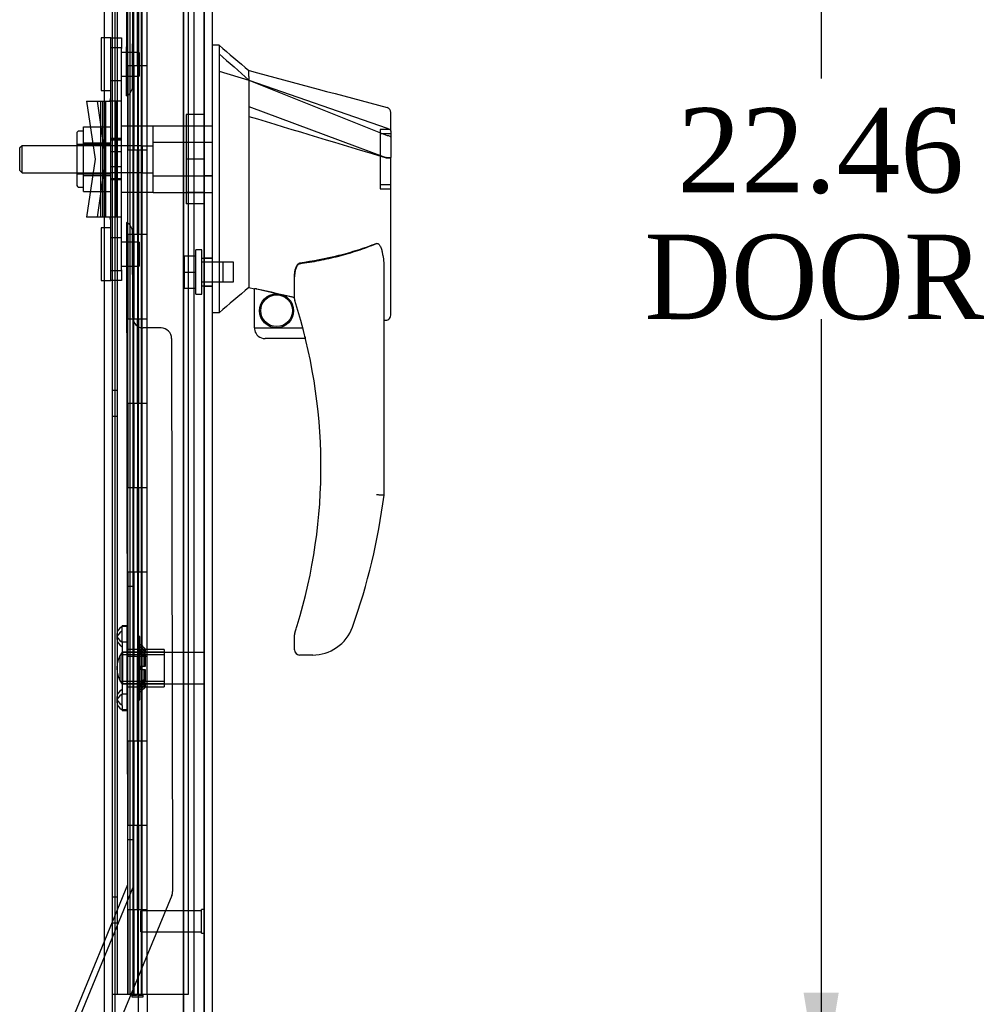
# Model space of a CAD drawing. Header units: inches. Extents: x 1 to 240, y -1 to 159.
# Tile 9 of 26: x 14 to 25, y 73 to 85. Entities that reach past the tile are written whole.
import ezdxf
from ezdxf.enums import TextEntityAlignment as Align
from ezdxf.lldxf.tags import DXFTag

# ---------------------------------------------------------------- set-up
doc = ezdxf.new("R2010")
doc.units = ezdxf.units.IN
doc.header["$MEASUREMENT"] = 0
for name, color, linetype in [('COM54746-20', 7, 'Continuous'), ('COM70219', 7, 'Continuous'), ('COM70668-1', 7, 'Continuous'), ('COM70738-3', 7, 'Continuous'), ('COM70838', 7, 'Continuous'), ('COM70839-9', 7, 'Continuous'), ('COM71168-1', 7, 'Continuous'), ('Default', 7, 'Continuous'), ('HAN13064', 7, 'Continuous'), ('HAN13064_NUT', 7, 'Continuous'), ('HAN13064_SCREW', 7, 'Continuous'), ('HAN_NUT', 7, 'Continuous'), ('NTS18147', 7, 'Continuous'), ('RVT19000', 7, 'Continuous'), ('SPC87322', 7, 'Continuous'), ('STD21878', 7, 'Continuous'), ('STD26265', 7, 'Continuous'), ('WAM30038', 7, 'Continuous')]:
    doc.layers.add(name, color=color, linetype=linetype)
doc.styles.add('SEACAD_Times_New_Roman', font='times.ttf')
tags = doc.linetypes.add('HIDDEN2', pattern=[0.1875, 0.125, -0.0625]).pattern_tags.tags
tags[6:7] = [DXFTag(74, 4), DXFTag(75, 0), DXFTag(340, '0'), DXFTag(46, 0.0), DXFTag(50, 0.0), DXFTag(44, 0.0), DXFTag(45, 0.0)]
tags[4:5] = [DXFTag(74, 4), DXFTag(75, 0), DXFTag(340, '0'), DXFTag(46, 0.0), DXFTag(50, 0.0), DXFTag(44, 0.0), DXFTag(45, 0.0)]
doc.dimstyles.new('HAMMOND_(STH_-_240x160)', dxfattribs={"dimtxt": 1, "dimasz": 1.25, "dimexe": 0.5, "dimexo": 0.5, "dimgap": 0.25, "dimtad": 0, "dimtih": 1, "dimtoh": 1, "dimzin": 0, "dimdsep": 46, "dimtxsty": 'SEACAD_Times_New_Roman', "dimblk1": '_SE_FILLED', "dimblk2": '_SE_FILLED', "dimsah": 1, "dimcen": 0.5, "dimadec": 0, "dimazin": 0, "dimtfac": 0.8, "dimtofl": 0, "dimtmove": 0, "dimatfit": 3, "dimfxl": 1, "dimtolj": 1, "dimtzin": 0, "dimarcsym": 0})

# ---------------------------------------------------------------- blocks, each defined once
blk = doc.blocks.new('SE2')
at = {"layer": 'COM54746-20', "color": 7, "linetype": 'HIDDEN2'}
for p, q in [((14.767, 73.18), (14.767, 93.18)), ((14.953, 93.18), (14.953, 73.18)), ((15.053, 73.18), (15.053, 93.18)), ((15.608, 73.18), (15.608, 93.18)), ((14.886, 85.18), (14.886, 84.18)), ((14.886, 85.18), (14.886, 84.18)), ((14.891, 84.18), (14.891, 85.18)), ((14.948, 85.18), (14.948, 84.18)), ((14.962, 84.18), (14.962, 85.18)), ((15.003, 84.18), (15.003, 85.18)), ((15.008, 85.18), (15.008, 84.18)), ((15.014, 85.18), (15.014, 84.18)), ((15.058, 84.18), (15.058, 85.18)), ((14.917, 84.18), (14.886, 84.18)), ((14.886, 84.18), (14.886, 83.18)), ((14.917, 84.18), (14.886, 84.18)), ((14.886, 84.18), (14.886, 83.18)), ((14.891, 84.18), (14.891, 83.18)), ((14.948, 84.18), (14.948, 83.18)), ((14.962, 84.18), (14.962, 83.18)), ((15.003, 84.18), (15.003, 83.18)), ((15.008, 83.18), (15.008, 84.18)), ((15.014, 83.18), (15.014, 84.18)), ((15.058, 83.18), (15.058, 84.18)), ((14.917, 83.18), (14.886, 83.18)), ((14.917, 83.18), (14.886, 83.18)), ((14.886, 83.18), (14.886, 82.18)), ((14.886, 83.18), (14.886, 82.18)), ((14.891, 82.18), (14.891, 83.18)), ((14.948, 83.18), (14.948, 82.18)), ((14.962, 82.18), (14.962, 83.18)), ((15.003, 82.18), (15.003, 83.18)), ((15.008, 83.18), (15.008, 82.18)), ((15.014, 83.18), (15.014, 82.18)), ((15.058, 82.18), (15.058, 83.18)), ((14.917, 82.18), (14.886, 82.18)), ((14.886, 82.18), (14.886, 81.18)), ((14.917, 82.18), (14.886, 82.18)), ((14.886, 82.18), (14.886, 81.18)), ((14.891, 82.18), (14.891, 81.18)), ((14.948, 82.18), (14.948, 81.18)), ((14.962, 82.18), (14.962, 81.18)), ((15.003, 82.18), (15.003, 81.18)), ((15.008, 81.18), (15.008, 82.18)), ((15.014, 81.18), (15.014, 82.18)), ((15.058, 81.18), (15.058, 82.18)), ((14.917, 81.18), (14.886, 81.18)), ((14.917, 81.18), (14.886, 81.18)), ((14.886, 81.18), (14.886, 80.18)), ((14.886, 81.18), (14.886, 80.18)), ((14.891, 80.18), (14.891, 81.18)), ((14.948, 81.18), (14.948, 80.18)), ((14.962, 80.18), (14.962, 81.18)), ((15.003, 80.18), (15.003, 81.18)), ((15.008, 81.18), (15.008, 80.18)), ((15.014, 81.18), (15.014, 80.18)), ((15.058, 80.18), (15.058, 81.18)), ((14.767, 80.332), (14.705, 80.332)), ((14.917, 80.18), (14.886, 80.18)), ((14.886, 80.18), (14.886, 79.18)), ((14.917, 80.18), (14.886, 80.18)), ((14.886, 80.18), (14.886, 79.18)), ((14.891, 80.18), (14.891, 79.18)), ((14.948, 80.18), (14.948, 79.18)), ((14.962, 80.18), (14.962, 79.18)), ((15.003, 80.18), (15.003, 79.18)), ((15.008, 79.18), (15.008, 80.18)), ((15.014, 79.18), (15.014, 80.18)), ((15.058, 79.18), (15.058, 80.18)), ((14.705, 80.028), (14.767, 80.028)), ((14.917, 79.18), (14.886, 79.18)), ((14.917, 79.18), (14.886, 79.18)), ((14.886, 79.18), (14.886, 78.18)), ((14.886, 79.18), (14.886, 78.18)), ((14.891, 78.18), (14.891, 79.18)), ((14.948, 79.18), (14.948, 78.18)), ((14.962, 78.18), (14.962, 79.18)), ((15.003, 78.18), (15.003, 79.18)), ((15.008, 79.18), (15.008, 78.18)), ((15.014, 79.18), (15.014, 78.18)), ((15.058, 78.18), (15.058, 79.18)), ((14.917, 78.18), (14.886, 78.18)), ((14.886, 78.18), (14.886, 77.18)), ((14.917, 78.18), (14.886, 78.18)), ((14.886, 78.18), (14.886, 77.18)), ((14.891, 78.18), (14.891, 77.18)), ((14.948, 78.18), (14.948, 77.18)), ((14.962, 78.18), (14.962, 77.18)), ((15.003, 78.18), (15.003, 77.18)), ((15.008, 77.18), (15.008, 78.18)), ((15.014, 77.18), (15.014, 78.18)), ((15.058, 77.18), (15.058, 78.18)), ((14.917, 77.18), (14.886, 77.18)), ((14.917, 77.18), (14.886, 77.18)), ((14.886, 77.18), (14.886, 76.18)), ((14.886, 77.18), (14.886, 76.18)), ((14.891, 76.18), (14.891, 77.18)), ((14.948, 77.18), (14.948, 76.18)), ((14.962, 76.18), (14.962, 77.18)), ((15.003, 76.18), (15.003, 77.18)), ((15.008, 77.18), (15.008, 76.18)), ((15.014, 77.18), (15.014, 76.18)), ((15.058, 76.18), (15.058, 77.18)), ((14.917, 76.18), (14.886, 76.18)), ((14.886, 76.18), (14.886, 75.18)), ((14.917, 76.18), (14.886, 76.18)), ((14.886, 76.18), (14.886, 75.18)), ((14.891, 76.18), (14.891, 75.18)), ((14.948, 76.18), (14.948, 75.18)), ((14.962, 76.18), (14.962, 75.18)), ((15.003, 76.18), (15.003, 75.18)), ((15.008, 75.18), (15.008, 76.18)), ((15.014, 75.18), (15.014, 76.18)), ((15.058, 75.18), (15.058, 76.18)), ((14.917, 75.18), (14.886, 75.18)), ((14.917, 75.18), (14.886, 75.18)), ((14.886, 75.18), (14.886, 74.18)), ((14.886, 75.18), (14.886, 74.18)), ((14.891, 74.18), (14.891, 75.18)), ((14.948, 75.18), (14.948, 74.18)), ((14.962, 74.18), (14.962, 75.18)), ((15.003, 74.18), (15.003, 75.18)), ((15.008, 75.18), (15.008, 74.18)), ((15.014, 75.18), (15.014, 74.18)), ((15.058, 74.18), (15.058, 75.18)), ((14.767, 74.332), (14.705, 74.332)), ((14.917, 74.18), (14.886, 74.18)), ((14.886, 74.18), (14.886, 73.18)), ((14.917, 74.18), (14.886, 74.18)), ((14.886, 74.18), (14.886, 73.18)), ((14.891, 74.18), (14.891, 73.18)), ((14.948, 74.18), (14.948, 73.18)), ((14.962, 74.18), (14.962, 73.18)), ((15.003, 74.18), (15.003, 73.18)), ((15.008, 73.18), (15.008, 74.18)), ((15.014, 73.18), (15.014, 74.18)), ((15.058, 73.18), (15.058, 74.18)), ((14.705, 74.028), (14.767, 74.028)), ((14.941, 73.145), (14.941, 73.171)), ((14.941, 73.171), (14.991, 73.171)), ((14.991, 73.145), (14.941, 73.145)), ((14.953, 73.18), (14.953, 73.171)), ((15.016, 73.171), (14.991, 73.171)), ((15.016, 73.145), (14.991, 73.145)), ((15.016, 73.171), (15.066, 73.171)), ((15.066, 73.145), (15.016, 73.145)), ((15.053, 73.171), (15.053, 73.18)), ((15.066, 73.171), (15.066, 73.145)), ((15.12, 73.18), (15.608, 73.18))]:
    blk.add_line(p, q, dxfattribs=at)
at = {"layer": 'COM54746-20', "color": 7, "linetype": 'Continuous'}
for p, q in [((14.917, 84.18), (14.917, 85.18)), ((15.12, 84.18), (15.12, 85.18)), ((15.12, 84.18), (14.917, 84.18)), ((15.12, 84.18), (14.917, 84.18)), ((14.917, 83.18), (14.917, 84.18)), ((15.12, 83.18), (15.12, 84.18)), ((15.12, 83.18), (14.917, 83.18)), ((15.12, 83.18), (14.917, 83.18)), ((14.917, 82.18), (14.917, 83.18)), ((15.12, 82.18), (15.12, 83.18)), ((15.12, 82.18), (14.917, 82.18)), ((15.12, 82.18), (14.917, 82.18)), ((14.917, 81.18), (14.917, 82.18)), ((15.12, 81.18), (15.12, 82.18)), ((15.12, 81.18), (14.917, 81.18)), ((15.12, 81.18), (14.917, 81.18)), ((14.917, 80.18), (14.917, 81.18)), ((15.12, 80.18), (15.12, 81.18)), ((15.12, 80.18), (14.917, 80.18)), ((15.12, 80.18), (14.917, 80.18)), ((14.917, 79.18), (14.917, 80.18)), ((15.12, 79.18), (15.12, 80.18)), ((15.12, 79.18), (14.917, 79.18)), ((15.12, 79.18), (14.917, 79.18)), ((14.917, 78.18), (14.917, 79.18)), ((15.12, 78.18), (15.12, 79.18)), ((15.12, 78.18), (14.917, 78.18)), ((15.12, 78.18), (14.917, 78.18)), ((14.917, 77.18), (14.917, 78.18)), ((15.12, 77.18), (15.12, 78.18)), ((15.12, 77.18), (14.917, 77.18)), ((15.12, 77.18), (14.917, 77.18)), ((14.917, 76.18), (14.917, 77.18)), ((15.12, 76.18), (15.12, 77.18)), ((15.12, 76.18), (14.917, 76.18)), ((15.12, 76.18), (14.917, 76.18)), ((14.917, 75.18), (14.917, 76.18)), ((15.12, 75.18), (15.12, 76.18)), ((15.12, 75.18), (14.917, 75.18)), ((15.12, 75.18), (14.917, 75.18)), ((14.917, 74.18), (14.917, 75.18)), ((15.12, 74.18), (15.12, 75.18)), ((15.12, 74.18), (14.917, 74.18)), ((14.917, 73.18), (14.917, 74.18)), ((15.12, 74.18), (14.917, 74.18)), ((15.12, 73.18), (15.12, 74.18)), ((14.705, 73.18), (14.917, 73.18)), ((14.917, 73.18), (15.12, 73.18))]:
    blk.add_line(p, q, dxfattribs=at)
at = {"layer": 'COM70219', "color": 7, "linetype": 'HIDDEN2'}
for p, q in [((15.545, 93.721), (15.545, 72.64)), ((15.791, 93.721), (15.791, 72.64)), ((15.793, 93.721), (15.793, 72.64)), ((15.794, 93.721), (15.794, 72.64))]:
    blk.add_line(p, q, dxfattribs=at)
at = {"layer": 'COM70668-1', "color": 7, "linetype": 'HIDDEN2'}
for p, q in [((14.61, 94.931), (14.61, 71.217)), ((15.672, 93.699), (15.672, 72.449))]:
    blk.add_line(p, q, dxfattribs=at)
at = {"layer": 'COM70668-1', "color": 7, "linetype": 'Continuous'}
blk.add_line((14.705, 94.931), (14.705, 71.217), dxfattribs=at)
at = {"layer": 'COM70738-3', "color": 7, "linetype": 'HIDDEN2'}
for p, q in [((14.735, 93.324), (14.735, 72.824)), ((15.547, 93.324), (15.547, 72.824))]:
    blk.add_line(p, q, dxfattribs=at)
at = {"layer": 'COM70838', "color": 7, "linetype": 'HIDDEN2'}
for p, q in [((14.688, 84.512), (14.813, 84.512)), ((14.688, 84.387), (14.688, 84.512)), ((14.813, 84.512), (14.813, 84.387)), ((14.813, 84.395), (14.688, 84.395)), ((14.688, 81.762), (14.688, 84.387)), ((14.813, 81.762), (14.813, 84.387)), ((14.688, 84.005), (14.813, 84.005)), ((14.401, 83.762), (14.571, 83.762)), ((14.401, 83.762), (14.501, 83.074)), ((14.628, 83.074), (14.528, 83.762)), ((14.571, 82.387), (14.571, 83.762)), ((14.571, 83.762), (14.675, 83.762)), ((14.594, 82.387), (14.594, 83.762)), ((14.63, 82.387), (14.63, 83.762)), ((14.813, 83.762), (14.675, 83.762)), ((14.753, 82.387), (14.753, 83.762)), ((14.755, 82.387), (14.755, 83.762)), ((14.813, 83.319), (14.688, 83.319)), ((14.501, 83.074), (14.401, 82.387)), ((14.528, 82.387), (14.628, 83.074)), ((14.813, 83.161), (14.688, 83.161)), ((14.688, 82.988), (14.813, 82.988)), ((14.813, 82.829), (14.688, 82.829)), ((14.571, 82.387), (14.401, 82.387)), ((14.685, 82.387), (14.571, 82.387)), ((14.813, 82.387), (14.685, 82.387)), ((14.813, 82.144), (14.688, 82.144)), ((14.688, 81.637), (14.688, 81.762)), ((14.688, 81.754), (14.813, 81.754)), ((14.813, 81.762), (14.813, 81.637)), ((14.813, 81.637), (14.688, 81.637))]:
    blk.add_line(p, q, dxfattribs=at)
for centre, start, end in [((14.571, 83.817), 331.9602, 0), ((14.571, 83.789), 346.4554, 0), ((14.571, 82.332), 0, 28.0398), ((14.571, 82.359), 0, 13.5446)]:
    blk.add_arc(centre, 0.117, start, end, dxfattribs=at)
at = {"layer": 'COM70839-9', "color": 7, "linetype": 'HIDDEN2'}
for p, q in [((14.875, 83.825), (14.887, 91.67)), ((14.945, 83.937), (14.947, 84.95)), ((14.946, 84.34), (14.876, 84.34)), ((14.946, 84.34), (14.876, 84.34)), ((14.875, 84.059), (14.945, 84.059)), ((14.875, 84.059), (14.945, 84.059)), ((14.875, 82.324), (14.887, 74.478)), ((14.875, 82.324), (14.875, 82.324)), ((14.945, 82.211), (14.945, 82.212)), ((14.947, 81.199), (14.945, 82.211)), ((14.945, 82.089), (14.875, 82.089)), ((14.945, 82.089), (14.875, 82.089)), ((14.876, 81.808), (14.946, 81.808)), ((14.876, 81.808), (14.946, 81.808)), ((14.947, 81.199), (14.957, 74.464)), ((15.283, 81.074), (15.072, 81.074)), ((15.283, 81.074), (15.072, 81.074)), ((15.408, 80.95), (15.408, 80.949)), ((15.408, 80.949), (15.419, 74.398)), ((14.952, 78.012), (14.882, 78.012)), ((14.952, 78.012), (14.882, 78.012)), ((14.887, 75.012), (14.957, 75.012)), ((14.887, 75.012), (14.957, 75.012)), ((14.887, 74.478), (13.791, 71.82)), ((14.887, 74.478), (13.791, 71.82)), ((14.957, 74.464), (14.165, 72.544)), ((14.957, 74.464), (14.165, 72.544)), ((15.409, 74.35), (14.282, 71.618)), ((15.409, 74.35), (14.282, 71.618))]:
    blk.add_line(p, q, dxfattribs=at)
for centre, start, end in [((14.82, 83.937), 296.0104, 359.9066), ((14.82, 83.937), 296.0104, 359.9066), ((14.82, 82.211), 0.0934, 63.9896), ((14.82, 82.211), 0.0934, 63.9896), ((15.072, 81.199), 180.0934, 270.0934), ((15.072, 81.199), 180.0934, 270.0934), ((15.283, 80.949), 0.0934, 90.0934), ((15.294, 74.398), 337.5814, 0.0934), ((15.294, 74.398), 337.5814, 0.0934)]:
    blk.add_arc(centre, 0.125, start, end, dxfattribs=at)
at = {"layer": 'COM71168-1', "color": 7, "linetype": 'HIDDEN2'}
for p, q in [((15.795, 94.268), (15.795, 72.092)), ((15.015, 72.354), (15.015, 93.794)), ((15.89, 83.273), (15.795, 83.273)), ((15.89, 82.876), (15.795, 82.876)), ((15.89, 81.903), (15.795, 81.903)), ((15.795, 81.569), (15.89, 81.569))]:
    blk.add_line(p, q, dxfattribs=at)
at = {"layer": 'COM71168-1', "color": 7, "linetype": 'Continuous'}
for p, q in [((15.89, 94.268), (15.89, 72.092)), ((15.12, 73.18), (15.12, 72.044))]:
    blk.add_line(p, q, dxfattribs=at)
at = {"layer": 'HAN13064', "color": 7, "linetype": 'Continuous'}
for p, q in [((15.973, 84.424), (15.89, 84.424)), ((15.97, 84.424), (15.97, 84.263)), ((15.97, 84.263), (15.97, 84.176)), ((15.97, 84.176), (15.97, 84.117)), ((15.97, 84.117), (16.325, 84.012)), ((15.97, 84.117), (15.97, 81.686)), ((16.325, 84.052), (16.325, 84.124)), ((16.325, 84.052), (16.325, 84.026)), ((16.325, 84.026), (16.325, 84.012)), ((16.325, 84.012), (16.325, 83.581)), ((16.325, 84.012), (17.963, 83.44)), ((16.325, 83.581), (16.325, 82.083)), ((18.005, 83.406), (18.005, 83.628)), ((18.005, 83.406), (18.005, 83.093)), ((17.95, 83.091), (17.952, 83.091)), ((18.005, 81.225), (18.005, 83.093)), ((16.325, 82.083), (16.325, 81.813)), ((16.325, 81.813), (16.325, 81.601)), ((15.97, 81.686), (15.97, 81.401)), ((16.865, 81.418), (16.865, 81.692)), ((17.925, 81.763), (17.925, 79.091)), ((16.325, 81.601), (16.325, 81.574)), ((16.325, 81.574), (16.325, 81.556)), ((16.325, 81.556), (16.325, 81.554)), ((16.325, 81.554), (16.39, 81.538)), ((16.39, 81.074), (16.39, 81.54)), ((15.97, 81.401), (15.97, 81.254)), ((15.97, 81.254), (15.89, 81.254)), ((17.925, 81.168), (17.931, 81.166)), ((16.39, 81.074), (16.964, 81.074)), ((16.996, 80.949), (16.515, 80.949)), ((16.865, 77.259), (16.865, 77.437)), ((17.364, 77.287), (17.363, 77.289)), ((17.08, 77.199), (16.925, 77.199))]:
    blk.add_line(p, q, dxfattribs=at)
at = {"layer": 'HAN13064', "color": 7, "linetype": 'HIDDEN2'}
for p, q in [((16.325, 84.012), (17.961, 83.356)), ((16.325, 83.698), (17.949, 83.095)), ((15.188, 83.274), (15.188, 83.47)), ((15.188, 83.47), (15.89, 83.47)), ((17.88, 83.424), (17.88, 82.724)), ((18.005, 83.424), (17.88, 83.424)), ((18.005, 83.374), (17.88, 83.374)), ((13.637, 83.234), (13.607, 83.204)), ((13.607, 83.204), (13.607, 82.944)), ((13.637, 82.914), (13.637, 83.234)), ((14.688, 83.234), (13.637, 83.234)), ((15.063, 83.234), (15.188, 83.234)), ((15.063, 83.074), (15.063, 83.234)), ((15.188, 82.875), (15.188, 83.274)), ((15.188, 83.274), (15.89, 83.274)), ((15.063, 82.914), (15.063, 83.074)), ((17.951, 83.095), (17.949, 83.095)), ((13.607, 82.944), (13.637, 82.914)), ((13.637, 82.914), (14.688, 82.914)), ((15.063, 82.914), (15.188, 82.914)), ((15.188, 82.679), (15.188, 82.875)), ((15.188, 82.875), (15.89, 82.875)), ((17.88, 82.774), (18.005, 82.774)), ((17.88, 82.724), (18.005, 82.724)), ((15.188, 82.679), (15.89, 82.679)), ((15.89, 81.899), (15.765, 81.899)), ((16.015, 81.853), (15.765, 81.853)), ((16.015, 81.853), (16.015, 81.62)), ((15.765, 81.62), (16.015, 81.62)), ((15.765, 81.574), (15.89, 81.574)), ((16.655, 81.48), (16.42, 81.535)), ((16.865, 81.432), (16.738, 81.461)), ((17.925, 81.168), (17.925, 81.168))]:
    blk.add_line(p, q, dxfattribs=at)
at = {"layer": 'HAN13064', "color": 7, "linetype": 'Continuous'}
for radius in [0.202, 0.188]:
    blk.add_circle((16.652, 81.278), radius, dxfattribs=at)
for centre, radius, start, end in [((32.354, 103.452), 25.11, 229.2701, 230.3306), ((316.68, 1202.043), 1157.564, 254.961303, 255.045135), ((17.945, 83.628), 0.06, 0, 74.5788), ((47.61, 44.174), 48.745, 129.927, 130.4733), ((16.925, 81.418), 0.06, 180, 197.895), ((10.761, 79.428), 6.417, 342.9898, 17.895), ((16.515, 81.074), 0.125, 180, 193.8865), ((16.515, 81.074), 0.125, 193.8865, 229.4642), ((16.515, 81.074), 0.125, 229.4642, 270), ((10.585, 80.027), 7.4, 340.2854, 352.739), ((17.08, 77.699), 0.5, 304.5623, 340.2854), ((16.925, 77.437), 0.06, 162.105, 180), ((16.925, 77.259), 0.06, 180, 270), ((17.08, 77.699), 0.5, 270, 304.5623)]:
    blk.add_arc(centre, radius, start, end, dxfattribs=at)
at = {"layer": 'HAN13064', "color": 7, "linetype": 'HIDDEN2'}
for centre, radius, start, end in [((17.945, 83.628), 0.06, 359.9815, 359.9998), ((17.961, 83.455), 0.361, 268.4768, 277.0935)]:
    blk.add_arc(centre, radius, start, end, dxfattribs=at)
at = {"layer": 'HAN13064', "color": 7, "linetype": 'Continuous'}
blk.add_ellipse((17.945, 81.225), major_axis=(-0.06, 0), ratio=0.999979, start_param=1.333204, end_param=3.141717, dxfattribs=at)
at = {"layer": 'HAN13064', "color": 7, "linetype": 'HIDDEN2'}
blk.add_ellipse((17.945, 81.225), major_axis=(-0.06, 0), ratio=0.999979, start_param=3.141717, end_param=3.145677, dxfattribs=at)
blk.add_open_spline([(15.97, 84.322), (16.089, 84.219), (16.207, 84.115), (16.325, 84.012)], degree=3, dxfattribs=at)
at = {"layer": 'HAN13064', "color": 7, "linetype": 'Continuous'}
for points in [[(16.325, 83.581), (16.867, 83.417), (17.408, 83.254), (17.95, 83.091)], [(16.42, 81.537), (16.569, 81.505), (16.717, 81.472), (16.865, 81.439)]]:
    blk.add_open_spline(points, degree=3, dxfattribs=at)
for points, knots in [([(17.963, 83.44), (17.975, 83.438), (17.986, 83.433), (18.001, 83.421), (18.005, 83.414), (18.005, 83.406)], [0, 0, 0, 0, 0.5, 0.5, 1, 1, 1, 1]), ([(17.952, 83.09), (17.959, 83.091), (17.966, 83.091), (17.979, 83.091), (17.985, 83.091), (17.992, 83.092), (17.995, 83.092), (17.998, 83.092), (18, 83.092), (18.003, 83.092), (18.004, 83.092), (18.005, 83.093), (18.005, 83.093), (18.005, 83.093)], [0, 0, 0, 0, 0.25, 0.25, 0.5, 0.5, 0.625, 0.625, 0.75, 0.75, 0.875, 0.875, 1, 1, 1, 1]), ([(17.835, 82.075), (17.762, 82.046), (17.689, 82.02), (17.539, 81.972), (17.463, 81.95), (17.235, 81.893), (17.081, 81.865), (16.925, 81.843)], [0, 0, 0, 0, 0.25, 0.25, 0.5, 0.5, 1, 1, 1, 1]), ([(17.835, 82.075), (17.837, 82.076), (17.839, 82.076), (17.843, 82.077), (17.845, 82.077), (17.85, 82.076), (17.854, 82.075), (17.86, 82.071), (17.863, 82.068), (17.868, 82.063), (17.87, 82.06), (17.876, 82.051), (17.88, 82.045), (17.886, 82.031), (17.888, 82.025), (17.896, 82.004), (17.9, 81.99), (17.906, 81.962), (17.909, 81.948), (17.916, 81.906), (17.92, 81.877), (17.924, 81.821), (17.925, 81.792), (17.925, 81.763)], [0, 0, 0, 0, 0.015625, 0.015625, 0.03125, 0.03125, 0.0625, 0.0625, 0.09375, 0.09375, 0.125, 0.125, 0.1875, 0.1875, 0.25, 0.25, 0.375, 0.375, 0.5, 0.5, 0.75, 0.75, 1, 1, 1, 1]), ([(16.865, 81.692), (16.865, 81.699), (16.866, 81.705), (16.867, 81.719), (16.867, 81.726), (16.87, 81.747), (16.873, 81.761), (16.881, 81.788), (16.886, 81.801), (16.897, 81.821), (16.901, 81.827), (16.908, 81.835), (16.911, 81.837), (16.918, 81.841), (16.921, 81.843), (16.925, 81.843)], [0, 0, 0, 0, 0.125, 0.125, 0.25, 0.25, 0.5, 0.5, 0.75, 0.75, 0.875, 0.875, 0.9375, 0.9375, 1, 1, 1, 1]), ([(16.39, 81.54), (16.39, 81.541), (16.391, 81.541), (16.394, 81.541), (16.396, 81.541), (16.405, 81.54), (16.413, 81.539), (16.42, 81.537)], [0, 0, 0, 0, 0.25, 0.25, 0.5, 0.5, 1, 1, 1, 1]), ([(17.925, 79.091), (17.925, 79.091), (17.925, 79.091), (17.922, 79.092), (17.921, 79.092), (17.916, 79.092), (17.913, 79.092), (17.907, 79.093), (17.903, 79.093), (17.891, 79.094), (17.881, 79.094), (17.864, 79.095), (17.859, 79.096), (17.847, 79.096), (17.841, 79.097), (17.835, 79.097)], [0, 0, 0, 0, 0.125, 0.125, 0.25, 0.25, 0.375, 0.375, 0.5, 0.5, 0.75, 0.75, 0.875, 0.875, 1, 1, 1, 1]), ([(16.868, 77.456), (16.868, 77.456), (16.868, 77.457), (16.869, 77.459), (16.87, 77.461), (16.871, 77.466), (16.873, 77.47), (16.877, 77.482), (16.879, 77.49), (16.887, 77.516), (16.893, 77.533), (16.898, 77.55)], [0, 0, 0, 0, 0.0625, 0.0625, 0.125, 0.125, 0.25, 0.25, 0.5, 0.5, 1, 1, 1, 1])]:
    blk.add_open_spline(points, degree=3, knots=knots, dxfattribs=at)
at = {"layer": 'HAN13064', "color": 7, "linetype": 'HIDDEN2'}
for points, knots in [([(17.961, 83.356), (17.973, 83.355), (17.985, 83.352), (18.001, 83.343), (18.005, 83.337), (18.005, 83.331)], [0, 0, 0, 0, 0.5, 0.5, 1, 1, 1, 1]), ([(16.925, 81.836), (17.003, 81.847), (17.081, 81.859), (17.235, 81.889), (17.312, 81.906), (17.465, 81.945), (17.54, 81.968), (17.689, 82.017), (17.762, 82.045), (17.835, 82.074)], [0, 0, 0, 0, 0.25, 0.25, 0.5, 0.5, 0.75, 0.75, 1, 1, 1, 1]), ([(16.925, 81.836), (16.921, 81.835), (16.918, 81.834), (16.911, 81.83), (16.908, 81.827), (16.9, 81.819), (16.896, 81.813), (16.889, 81.8), (16.886, 81.793), (16.881, 81.78), (16.879, 81.773), (16.873, 81.752), (16.87, 81.738), (16.867, 81.717), (16.866, 81.71), (16.866, 81.696), (16.865, 81.688), (16.865, 81.681)], [0, 0, 0, 0, 0.0625, 0.0625, 0.125, 0.125, 0.25, 0.25, 0.375, 0.375, 0.5, 0.5, 0.75, 0.75, 0.875, 0.875, 1, 1, 1, 1]), ([(16.42, 81.535), (16.416, 81.536), (16.413, 81.537), (16.405, 81.538), (16.402, 81.539), (16.394, 81.54), (16.39, 81.54), (16.39, 81.539)], [0, 0, 0, 0, 0.25, 0.25, 0.5, 0.5, 1, 1, 1, 1]), ([(16.972, 81.044), (16.971, 81.048), (16.97, 81.052), (16.968, 81.059), (16.967, 81.062), (16.965, 81.071), (16.964, 81.074), (16.964, 81.074)], [0, 0, 0, 0, 0.25, 0.25, 0.5, 0.5, 1, 1, 1, 1]), ([(16.996, 80.949), (16.996, 80.949), (16.995, 80.95), (16.995, 80.953), (16.994, 80.955), (16.992, 80.964), (16.99, 80.971), (16.988, 80.979)], [0, 0, 0, 0, 0.25, 0.25, 0.5, 0.5, 1, 1, 1, 1])]:
    blk.add_open_spline(points, degree=3, knots=knots, dxfattribs=at)
at = {"layer": 'HAN13064_NUT', "color": 7, "linetype": 'HIDDEN2'}
for p, q in [((14.363, 83.458), (14.688, 83.458)), ((14.363, 83.362), (14.363, 83.458)), ((14.283, 83.377), (14.283, 82.772)), ((14.363, 83.407), (14.313, 83.407)), ((14.363, 83.266), (14.363, 83.362)), ((14.688, 83.249), (14.283, 83.249)), ((14.363, 83.266), (14.688, 83.266)), ((14.363, 83.074), (14.363, 83.266)), ((14.363, 82.882), (14.363, 83.074)), ((14.283, 82.899), (14.688, 82.899)), ((14.363, 82.882), (14.688, 82.882)), ((14.363, 82.786), (14.363, 82.882)), ((14.313, 82.742), (14.363, 82.742)), ((14.363, 82.69), (14.363, 82.786)), ((14.363, 82.69), (14.688, 82.69))]:
    blk.add_line(p, q, dxfattribs=at)
for centre, start, end in [((14.313, 83.377), 90, 180), ((14.313, 82.772), 180, 270)]:
    blk.add_arc(centre, 0.03, start, end, dxfattribs=at)
at = {"layer": 'HAN13064_SCREW', "color": 7, "linetype": 'HIDDEN2'}
for p, q in [((15.558, 81.929), (15.695, 81.929)), ((15.558, 81.929), (15.558, 81.736)), ((15.695, 81.474), (15.695, 81.999)), ((15.765, 81.999), (15.695, 81.999)), ((15.765, 81.474), (15.765, 81.999)), ((16.14, 81.852), (15.765, 81.852)), ((16.14, 81.62), (16.14, 81.852)), ((15.558, 81.736), (15.695, 81.736)), ((15.558, 81.736), (15.558, 81.544)), ((15.558, 81.544), (15.695, 81.544)), ((15.765, 81.62), (16.14, 81.62)), ((15.695, 81.474), (15.765, 81.474))]:
    blk.add_line(p, q, dxfattribs=at)
at = {"layer": 'HAN_NUT', "color": 7, "linetype": 'HIDDEN2'}
for p, q in [((15.58, 83.604), (15.58, 83.074)), ((15.795, 83.604), (15.58, 83.604)), ((15.795, 83.467), (15.58, 83.467)), ((15.58, 83.074), (15.58, 82.544)), ((15.795, 83.074), (15.58, 83.074)), ((15.58, 82.682), (15.795, 82.682)), ((15.795, 82.544), (15.58, 82.544))]:
    blk.add_line(p, q, dxfattribs=at)
at = {"layer": 'NTS18147', "color": 7, "linetype": 'HIDDEN2'}
for p, q in [((14.82, 77.54), (14.82, 77.544)), ((14.883, 77.544), (14.82, 77.544)), ((14.82, 77.54), (14.883, 77.54)), ((14.82, 77.485), (14.82, 77.54)), ((14.82, 77.351), (14.82, 77.485)), ((14.883, 77.54), (14.883, 77.544)), ((14.883, 77.351), (14.883, 77.54)), ((14.758, 77.445), (14.758, 77.391)), ((14.82, 77.351), (14.82, 77.233)), ((14.883, 77.351), (14.82, 77.351)), ((14.883, 77.233), (14.883, 77.351)), ((14.82, 77.233), (14.883, 77.233)), ((14.82, 76.855), (14.82, 77.233)), ((15.321, 77.232), (14.82, 77.232)), ((15.321, 77.264), (14.883, 77.264)), ((14.883, 76.855), (14.883, 77.233)), ((15.321, 77.264), (15.321, 76.824)), ((15.321, 77.201), (14.82, 77.201)), ((14.82, 76.888), (15.321, 76.888)), ((15.321, 76.857), (14.82, 76.857)), ((14.82, 76.855), (14.82, 76.738)), ((14.883, 76.855), (14.82, 76.855)), ((14.883, 76.738), (14.883, 76.855)), ((14.883, 76.824), (15.321, 76.824)), ((14.758, 76.698), (14.758, 76.643)), ((14.82, 76.738), (14.883, 76.738)), ((14.82, 76.603), (14.82, 76.738)), ((14.883, 76.549), (14.883, 76.738)), ((14.82, 76.603), (14.82, 76.549)), ((14.82, 76.549), (14.82, 76.544)), ((14.883, 76.549), (14.82, 76.549)), ((14.82, 76.544), (14.883, 76.544)), ((14.883, 76.549), (14.883, 76.544))]:
    blk.add_line(p, q, dxfattribs=at)
blk.add_arc((15.077, 77.044), 0.318, 143.6338, 216.3662, dxfattribs=at)
for centre in [(15.077, 77.445), (15.077, 77.391), (15.077, 76.698), (15.077, 76.643)]:
    blk.add_ellipse(centre, major_axis=(0.318, 0), ratio=0.5, start_param=2.506883, end_param=3.776302, dxfattribs=at)
at = {"layer": 'RVT19000', "color": 7, "linetype": 'HIDDEN2'}
for p, q in [((14.575, 84.512), (14.575, 83.887)), ((14.688, 84.512), (14.575, 84.512)), ((14.688, 84.512), (14.688, 84.512)), ((14.813, 84.395), (14.688, 84.395)), ((15.025, 84.34), (14.813, 84.34)), ((15.025, 84.34), (15.025, 84.059)), ((14.688, 84.005), (14.813, 84.005)), ((14.813, 84.059), (15.025, 84.059)), ((14.575, 83.887), (14.688, 83.887)), ((14.575, 82.261), (14.575, 81.636)), ((14.688, 82.261), (14.575, 82.261)), ((14.813, 82.144), (14.688, 82.144)), ((15.025, 82.089), (14.813, 82.089)), ((15.025, 82.089), (15.025, 81.808)), ((14.813, 81.808), (15.025, 81.808)), ((14.688, 81.754), (14.813, 81.754)), ((14.575, 81.636), (14.688, 81.636)), ((14.688, 81.637), (14.688, 81.636))]:
    blk.add_line(p, q, dxfattribs=at)
at = {"layer": 'SPC87322', "color": 7, "linetype": 'HIDDEN2'}
for p, q in [((15.188, 83.467), (14.813, 83.467)), ((14.688, 83.312), (14.813, 83.312)), ((14.688, 83.302), (14.813, 83.302)), ((15.063, 83.234), (14.688, 83.234)), ((15.063, 82.914), (14.688, 82.914)), ((14.688, 82.847), (14.813, 82.847)), ((14.688, 82.837), (14.813, 82.837)), ((14.813, 82.682), (15.188, 82.682))]:
    blk.add_line(p, q, dxfattribs=at)
at = {"layer": 'STD21878', "color": 7, "linetype": 'HIDDEN2'}
for p, q in [((15.045, 73.919), (15.045, 74.169)), ((15.764, 74.169), (15.045, 74.169)), ((15.764, 73.904), (15.764, 74.185)), ((15.795, 74.185), (15.764, 74.185)), ((15.045, 73.919), (15.764, 73.919)), ((15.764, 73.904), (15.795, 73.904))]:
    blk.add_line(p, q, dxfattribs=at)
at = {"layer": 'STD26265', "color": 7, "linetype": 'HIDDEN2'}
for p, q in [((14.83, 77.229), (14.795, 77.194)), ((14.83, 76.859), (14.83, 77.229)), ((15.795, 77.229), (14.83, 77.229)), ((14.795, 77.194), (14.795, 76.894)), ((14.795, 76.894), (14.83, 76.859)), ((14.83, 76.859), (15.795, 76.859))]:
    blk.add_line(p, q, dxfattribs=at)
at = {"layer": 'WAM30038', "color": 7, "linetype": 'HIDDEN2'}
for p, q in [((15.008, 76.669), (15.008, 77.419)), ((15.032, 77.419), (15.008, 77.419)), ((15.032, 76.669), (15.032, 77.419)), ((15.032, 77.33), (15.008, 77.33)), ((15.015, 77.312), (15.008, 77.319)), ((15.038, 77.251), (15.008, 77.251)), ((15.015, 77.246), (15.08, 77.205)), ((15.038, 77.251), (15.038, 77.251)), ((15.096, 77.218), (15.051, 77.246)), ((15.096, 77.272), (15.08, 77.254)), ((15.08, 77.254), (15.08, 77.205)), ((15.096, 77.272), (15.096, 77.218)), ((15.08, 77.18), (15.015, 77.221)), ((15.051, 77.221), (15.096, 77.193)), ((15.08, 77.205), (15.096, 77.218)), ((15.096, 77.193), (15.08, 77.18)), ((15.08, 77.18), (15.08, 77.062)), ((15.096, 77.193), (15.096, 77.062)), ((15.008, 77.061), (15.015, 77.062)), ((15.015, 77.027), (15.008, 77.028)), ((15.051, 77.062), (15.015, 77.062)), ((15.051, 77.027), (15.015, 77.027)), ((15.096, 77.062), (15.051, 77.062)), ((15.051, 77.027), (15.096, 77.027)), ((15.08, 77.027), (15.08, 76.908)), ((15.096, 77.027), (15.096, 76.895)), ((15.015, 76.867), (15.08, 76.908)), ((15.08, 76.883), (15.015, 76.842)), ((15.096, 76.895), (15.051, 76.867)), ((15.08, 76.908), (15.096, 76.895)), ((15.08, 76.883), (15.08, 76.834)), ((15.096, 76.87), (15.08, 76.883)), ((15.008, 76.837), (15.038, 76.837)), ((15.008, 76.77), (15.015, 76.776)), ((15.051, 76.842), (15.096, 76.87)), ((15.08, 76.834), (15.096, 76.816)), ((15.096, 76.87), (15.096, 76.816)), ((15.008, 76.758), (15.032, 76.758)), ((15.008, 76.669), (15.032, 76.669))]:
    blk.add_line(p, q, dxfattribs=at)
for centre, radius, start, end in [((15.62, 77.95), 0.854, 226.5547, 228.2901), ((15.05, 77.044), 0.0182, 87.1609, 177.9942), ((15.05, 77.045), 0.0181, 181.7718, 273.073), ((15.617, 76.141), 0.85, 131.7058, 133.4493), ((15.62, 76.138), 0.854, 131.7099, 133.4453)]:
    blk.add_arc(centre, radius, start, end, dxfattribs=at)
for points, knots in [([(15.08, 77.254), (15.06, 77.272), (15.04, 77.29), (15.02, 77.308), (15.018, 77.31), (15.017, 77.311), (15.015, 77.312)], [0, 0, 0, 0, 0.926871, 0.926871, 0.926871, 1, 1, 1, 1]), ([(15.032, 77.246), (15.032, 77.244), (15.033, 77.242), (15.036, 77.237), (15.037, 77.234), (15.043, 77.228), (15.047, 77.224), (15.051, 77.221)], [0, 0, 0, 0, 0.25, 0.25, 0.5, 0.5, 1, 1, 1, 1]), ([(15.051, 77.246), (15.049, 77.248), (15.047, 77.249), (15.043, 77.25), (15.041, 77.251), (15.039, 77.251), (15.038, 77.251), (15.038, 77.251)], [0, 0, 0, 0, 0.25, 0.25, 0.5, 0.5, 0.5626015, 0.5626015, 0.5626015, 0.5626015]), ([(15.051, 77.312), (15.053, 77.311), (15.056, 77.309), (15.058, 77.307), (15.071, 77.295), (15.083, 77.284), (15.096, 77.272)], [0, 0, 0, 0, 0.141448, 0.141448, 0.141448, 1, 1, 1, 1]), ([(15.015, 76.776), (15.017, 76.777), (15.018, 76.779), (15.02, 76.78), (15.04, 76.798), (15.06, 76.816), (15.08, 76.834)], [0, 0, 0, 0, 0.073129, 0.073129, 0.073129, 1, 1, 1, 1]), ([(15.051, 76.867), (15.049, 76.865), (15.047, 76.864), (15.043, 76.86), (15.041, 76.858), (15.037, 76.854), (15.036, 76.852), (15.033, 76.847), (15.032, 76.844), (15.032, 76.842)], [0, 0, 0, 0, 0.25, 0.25, 0.5, 0.5, 0.75, 0.75, 1, 1, 1, 1]), ([(15.038, 76.837), (15.038, 76.837), (15.039, 76.837), (15.043, 76.837), (15.047, 76.839), (15.051, 76.842)], [0.4389304, 0.4389304, 0.4389304, 0.4389304, 0.5, 0.5, 1, 1, 1, 1]), ([(15.096, 76.816), (15.083, 76.804), (15.071, 76.793), (15.058, 76.782), (15.056, 76.78), (15.053, 76.778), (15.051, 76.776)], [0, 0, 0, 0, 0.858552, 0.858552, 0.858552, 1, 1, 1, 1])]:
    blk.add_open_spline(points, degree=3, knots=knots, dxfattribs=at)
blk = doc.blocks.new('DMBLK4797')
at = {"layer": 'Default', "linetype": 'Continuous'}
for points in [[(23.315, 93.161), (23.107, 94.411), (22.898, 93.161)], [(23.315, 73.199), (22.898, 73.199), (23.107, 71.949)]]:
    blk.add_hatch(color=7, dxfattribs=at).paths.add_polyline_path(points)
at = {"layer": 'Default', "color": 7, "linetype": 'Continuous'}
for p, q in [((16.247, 94.411), (23.607, 94.411)), ((23.107, 94.411), (23.107, 84.03)), ((23.107, 81.18), (23.107, 71.949)), ((15.881, 71.949), (23.607, 71.949))]:
    blk.add_line(p, q, dxfattribs=at)
at = {"layer": 'Default', "color": 7, "linetype": 'Continuous', "style": 'SEACAD_Times_New_Roman'}
for s, p in [('22.46', (21.401, 83.68)), ('DOOR', (21.01, 82.18))]:
    blk.add_text(s, height=1, dxfattribs=at).set_placement(p, align=Align.TOP_LEFT)
blk = doc.blocks.new('_SE_FILLED')
at = {"color": 0}
blk.add_line((0, 0), (-1, 0), dxfattribs=at)
blk.add_solid([(0, 0), (-1, -0.1665), (-1, 0.1665), (0, 0)], dxfattribs=at)

msp = doc.modelspace()

# ---------------------------------------------------------------- block references
at = {"layer": 'Default'}
msp.add_blockref('SE2', (0, 0), dxfattribs=at)

# ---------------------------------------------------------------- dimensions: what is measured, and where the dimension line sits
at = {"layer": 'Default', "color": 7, "linetype": 'Continuous'}
dim = msp.add_linear_dim(base=(23.107, 71.949), p1=(15.747, 94.411), p2=(15.381, 71.949), angle=90, text='\\A1;<>\\PDOOR', dimstyle='HAMMOND_(STH_-_240x160)', dxfattribs=at)
dim.commit()
dim.dimension.update_dxf_attribs({"geometry": 'DMBLK4797', "text_midpoint": (23.107, 83.18), "dimtype": 160})

doc.saveas('drawing.dxf')
